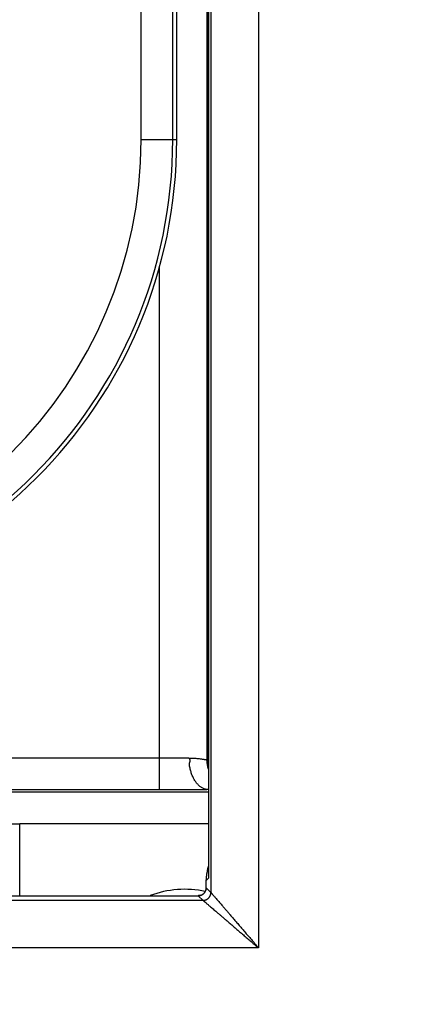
# Model space of a CAD drawing. Header units: inches. Extents: x 0 to 22, y 0 to 17.
# Tile 32 of 53: x 9.545 to 9.802, y 8.21 to 8.833. Entities that reach past the tile are written whole.
import ezdxf

# ---------------------------------------------------------------- set-up
doc = ezdxf.new("R2010")
doc.units = ezdxf.units.IN
doc.header["$LTSCALE"] = 1.21
doc.header["$MEASUREMENT"] = 0
doc.layers.get('0').update_dxf_attribs({"linetype": 'CONTINUOUS'})
doc.layers.add('DIMENSIONS', color=7, linetype='CONTINUOUS')
doc.styles.get("Standard").update_dxf_attribs({"font": 'txt', "width": 0.8})
doc.dimstyles.new('DIMSTYLE_1', dxfattribs={"dimtxt": 0.125, "dimasz": 0.18, "dimexe": 0.18, "dimexo": 0.0625, "dimgap": 0.09, "dimtad": 0, "dimtih": 1, "dimtoh": 1, "dimdec": 3, "dimzin": 4, "dimdsep": 46, "dimtxsty": 'STANDARD', "dimblk": '_FILLED', "dimblk1": '_FILLED', "dimblk2": '_FILLED', "dimcen": 0.09, "dimadec": 0, "dimazin": 0, "dimtp": 0.01, "dimtm": 0.01, "dimtfac": 1, "dimtdec": 3, "dimtofl": 0, "dimtmove": 0, "dimatfit": 3, "dimldrblk": '_FILLED', "dimfxl": 1, "dimtolj": 1, "dimtzin": 4, "dimarcsym": 0})

# ---------------------------------------------------------------- blocks, each defined once
blk = doc.blocks.new('_FILLED')
at = {"color": 0, "linetype": 'BYBLOCK'}
blk.add_solid([(0, 0), (-1, 0.1736), (-1, -0.1736)], dxfattribs=at)
blk = doc.blocks.new('*D2')
at = {"layer": 'DIMENSIONS', "color": 2, "linetype": 'CONTINUOUS'}
for p, q in [((8.34611, 10.23769), (8.34611, 6.52419)), ((9.44245, 8.21339), (9.44245, 6.52419)), ((8.34611, 6.64919), (7.92466, 6.64919)), ((9.44245, 6.64919), (9.80245, 6.64919))]:
    blk.add_line(p, q, dxfattribs=at)
at = {"layer": 'DIMENSIONS', "color": 2, "linetype": 'CONTINUOUS', "xscale": 0.18, "yscale": 0.18, "zscale": 0.18}
blk.add_blockref('_FILLED', (8.34611, 6.64919), dxfattribs=at)
at = {"layer": 'DIMENSIONS', "color": 2, "linetype": 'CONTINUOUS', "xscale": 0.18, "yscale": 0.18, "zscale": 0.18, "rotation": 180}
blk.add_blockref('_FILLED', (9.44245, 6.64919), dxfattribs=at)
at = {"layer": 'DIMENSIONS', "color": 2, "linetype": 'CONTINUOUS', "width": 0.8}
for s, p in [('[', (7.16216, 6.58669)), (']', (7.76216, 6.58669)), ('1.096', (6.53716, 6.58669)), ('27.85', (7.26216, 6.58669))]:
    blk.add_text(s, height=0.125, dxfattribs=at).set_placement(p)

msp = doc.modelspace()

# ---------------------------------------------------------------- linework, layer by layer
at = {"color": 7, "linetype": 'CONTINUOUS'}
for p, q in [((9.69628, 12.35467), (9.69628, 8.24571)), ((9.66471, 12.31067), (9.66471, 8.28971)), ((9.66383, 8.36466), (9.66383, 12.23573)), ((9.66445, 8.36488), (9.66445, 12.23551)), ((9.62214, 8.75719), (9.62214, 11.84319)), ((9.64214, 8.75719), (9.64214, 11.84319)), ((9.64467, 8.75719), (9.64467, 8.93449)), ((9.62214, 8.75719), (9.64467, 8.75719)), ((9.63383, 8.34567), (9.63383, 8.67689)), ((9.63383, 8.36567), (9.45786, 8.36567)), ((9.6647, 8.36488), (9.66445, 8.36488)), ((9.63383, 8.34567), (9.45813, 8.34567)), ((9.6647, 8.34414), (9.50607, 8.34414)), ((9.6647, 8.32414), (9.54537, 8.32414)), ((9.54537, 8.27868), (9.54537, 8.32414)), ((9.66471, 8.28971), (9.66331, 8.28831)), ((9.66331, 8.28874), (9.66331, 8.28831)), ((9.66331, 8.28367), (9.66331, 8.28874)), ((9.6647, 8.29028), (9.66471, 8.28971)), ((9.66331, 8.28368), (9.66331, 8.28367)), ((9.66331, 8.28367), (9.66628, 8.28071)), ((9.53353, 8.27867), (9.65831, 8.27867)), ((9.65831, 8.27868), (9.65831, 8.27867)), ((9.65831, 8.27867), (9.66128, 8.27571)), ((9.69628, 8.24571), (9.47253, 8.24571))]:
    msp.add_line(p, q, dxfattribs=at)
for points in [[(9.6647, 8.29761), (9.66423, 8.29599), (9.6638, 8.29406), (9.6635, 8.29209), (9.66334, 8.29008), (9.66331, 8.28874)], [(9.66331, 8.28367), (9.6633, 8.28345), (9.66326, 8.28299), (9.66318, 8.28253), (9.66305, 8.28209), (9.66288, 8.28165), (9.66267, 8.28124), (9.66243, 8.28084), (9.66215, 8.28047), (9.66184, 8.28013), (9.66149, 8.27982), (9.66112, 8.27954), (9.66073, 8.2793), (9.66031, 8.27909), (9.65988, 8.27893), (9.65943, 8.2788), (9.65897, 8.27872), (9.65851, 8.27868), (9.65831, 8.27867)]]:
    msp.add_lwpolyline(points, dxfattribs=at)
for centre, radius, start, end in [((9.34179, 8.75719), 0.30034, 270, 360), ((9.34179, 8.75719), 0.30287, 270, 360), ((9.34179, 8.75719), 0.28035, 270, 360), ((9.64979, 8.22019), 0.0625, 78.06215, 110.62658)]:
    msp.add_arc(centre, radius, start, end, dxfattribs=at)
for points, knots in [([(9.66628, 12.31968), (9.66628, 11.8709), (9.66628, 10.97335), (9.66628, 9.62703), (9.66628, 8.72948), (9.66628, 8.28071)], [0, 0, 0, 0, 0.333333, 0.666666, 1, 1, 1, 1]), ([(9.65241, 8.36577), (9.65192, 8.36576), (9.65092, 8.36575), (9.64939, 8.36574), (9.64781, 8.36572), (9.64618, 8.36571), (9.6445, 8.3657), (9.64278, 8.36569), (9.64103, 8.36569), (9.63925, 8.36568), (9.63746, 8.36568), (9.63565, 8.36567), (9.63443, 8.36567), (9.63383, 8.36567)], [0, 0, 0, 0, 0.078952, 0.161244, 0.246575, 0.334637, 0.425109, 0.517661, 0.61196, 0.707674, 0.804467, 0.901999, 1, 1, 1, 1]), ([(9.65241, 8.36577), (9.65285, 8.36577), (9.65371, 8.36577), (9.65497, 8.36573), (9.65617, 8.36567), (9.65731, 8.36558), (9.65837, 8.36547), (9.65936, 8.36535), (9.66025, 8.36523), (9.66105, 8.3651), (9.66175, 8.36499), (9.66235, 8.36488), (9.66284, 8.36479), (9.66323, 8.36473), (9.66353, 8.36467), (9.6637, 8.36467), (9.6638, 8.36464), (9.66383, 8.36466)], [0, 0, 0, 0, 0.114215, 0.224337, 0.329587, 0.429207, 0.52247, 0.608707, 0.687324, 0.757798, 0.819705, 0.872711, 0.916592, 0.951247, 0.976657, 0.99286, 1, 1, 1, 1]), ([(9.6647, 8.34577), (9.66445, 8.34577), (9.66393, 8.34581), (9.66315, 8.34594), (9.66235, 8.34616), (9.66156, 8.34647), (9.66079, 8.34685), (9.66003, 8.34732), (9.65929, 8.34786), (9.65858, 8.34849), (9.6579, 8.34918), (9.65724, 8.34995), (9.65662, 8.35078), (9.65603, 8.35167), (9.65547, 8.35263), (9.65496, 8.35364), (9.65449, 8.3547), (9.65406, 8.35581), (9.65368, 8.35696), (9.65335, 8.35815), (9.65304, 8.35937), (9.65286, 8.36061), (9.65246, 8.36192), (9.6531, 8.36313), (9.65324, 8.36455), (9.65273, 8.36539), (9.65241, 8.36577)], [0, 0, 0, 0, 0.029049, 0.060447, 0.092302, 0.1248, 0.158106, 0.192359, 0.227671, 0.264126, 0.301784, 0.34068, 0.380827, 0.422217, 0.464822, 0.508596, 0.553477, 0.599392, 0.646254, 0.693963, 0.742413, 0.791489, 0.841072, 0.89289, 0.942969, 1, 1, 1, 1]), ([(9.66383, 8.36466), (9.66389, 8.36468), (9.66403, 8.36473), (9.66424, 8.3648), (9.66438, 8.36485), (9.66445, 8.36488)], [0, 0, 0, 0, 0.33348, 0.666822, 1, 1, 1, 1]), ([(9.66469, 8.35883), (9.66464, 8.35899), (9.66447, 8.35959), (9.66422, 8.36063), (9.66399, 8.36196), (9.66386, 8.3633), (9.66383, 8.36421), (9.66383, 8.36466)], [0, 0, 0, 0, 0.08632, 0.314754, 0.543179, 0.771595, 1, 1, 1, 1]), ([(9.66469, 8.36177), (9.66467, 8.36191), (9.66459, 8.36249), (9.66448, 8.36353), (9.66445, 8.36443), (9.66445, 8.36488)], [0, 0, 0, 0, 0.135698, 0.567837, 1, 1, 1, 1]), ([(9.6647, 8.34577), (9.66405, 8.34576), (9.6627, 8.34575), (9.66061, 8.34574), (9.65841, 8.34573), (9.65614, 8.34572), (9.65381, 8.34571), (9.65142, 8.3457), (9.64899, 8.34569), (9.64653, 8.34569), (9.64404, 8.34568), (9.64151, 8.34568), (9.63897, 8.34568), (9.6364, 8.34567), (9.63469, 8.34567), (9.63383, 8.34567)], [0, 0, 0, 0, 0.063112, 0.131753, 0.203033, 0.276675, 0.352379, 0.429782, 0.508481, 0.588262, 0.669097, 0.750891, 0.833446, 0.916552, 1, 1, 1, 1]), ([(9.52538, 8.3238), (9.52539, 8.32382), (9.52548, 8.32383), (9.52563, 8.32385), (9.52589, 8.32386), (9.52622, 8.32388), (9.52665, 8.32389), (9.52716, 8.32391), (9.52776, 8.32392), (9.52843, 8.32393), (9.52918, 8.32394), (9.53001, 8.32396), (9.5309, 8.32397), (9.53187, 8.32398), (9.53289, 8.32399), (9.53397, 8.324), (9.5351, 8.32401), (9.53628, 8.32403), (9.5375, 8.32404), (9.53876, 8.32405), (9.54004, 8.32407), (9.54136, 8.32409), (9.54268, 8.3241), (9.54403, 8.32412), (9.54492, 8.32414), (9.54537, 8.32414)], [0, 0, 0, 0, 0.003621, 0.011675, 0.024207, 0.041177, 0.062514, 0.088121, 0.117883, 0.151666, 0.189315, 0.230661, 0.275514, 0.323671, 0.374911, 0.429, 0.485692, 0.544728, 0.605841, 0.668751, 0.733171, 0.798806, 0.865354, 0.932509, 1, 1, 1, 1]), ([(9.66469, 8.2976), (9.66455, 8.29714), (9.66422, 8.29604), (9.66382, 8.29428), (9.66351, 8.29232), (9.66339, 8.29096), (9.66335, 8.29025), (9.66335, 8.29022)], [0, 0, 0, 0, 0.192182, 0.455199, 0.720055, 0.986237, 1, 1, 1, 1]), ([(9.65831, 8.27867), (9.65847, 8.27867), (9.65877, 8.27869), (9.65923, 8.27875), (9.65968, 8.27886), (9.66012, 8.279), (9.66054, 8.27919), (9.66095, 8.27942), (9.66133, 8.27968), (9.66168, 8.27997), (9.66201, 8.2803), (9.66231, 8.28065), (9.66257, 8.28104), (9.66279, 8.28144), (9.66298, 8.28186), (9.66313, 8.2823), (9.66323, 8.28275), (9.6633, 8.28321), (9.66331, 8.28352), (9.66331, 8.28367)], [0, 0, 0, 0, 0.058768, 0.117538, 0.17631, 0.235088, 0.293872, 0.352665, 0.411468, 0.470282, 0.529109, 0.587947, 0.646796, 0.705654, 0.764519, 0.823389, 0.882261, 0.941132, 1, 1, 1, 1]), ([(9.66128, 8.27571), (9.63698, 8.27571), (9.58837, 8.27571), (9.51545, 8.27571), (9.46684, 8.27571), (9.44254, 8.27571)], [0, 0, 0, 0, 0.333333, 0.666663, 1, 1, 1, 1]), ([(9.66128, 8.27571), (9.66143, 8.27571), (9.66174, 8.27572), (9.6622, 8.27578), (9.66265, 8.27589), (9.66309, 8.27604), (9.66351, 8.27622), (9.66391, 8.27645), (9.6643, 8.27671), (9.66465, 8.277), (9.66498, 8.27733), (9.66527, 8.27769), (9.66554, 8.27807), (9.66576, 8.27847), (9.66595, 8.2789), (9.6661, 8.27933), (9.6662, 8.27979), (9.66627, 8.28024), (9.66628, 8.28055), (9.66628, 8.28071)], [0, 0, 0, 0, 0.058773, 0.117548, 0.176325, 0.235106, 0.293894, 0.35269, 0.411494, 0.470309, 0.529134, 0.58797, 0.646816, 0.705671, 0.764533, 0.823399, 0.882267, 0.941135, 1, 1, 1, 1]), ([(9.66128, 8.27571), (9.6613, 8.27569), (9.66137, 8.27564), (9.6615, 8.27552), (9.6617, 8.27536), (9.66196, 8.27512), (9.6623, 8.27483), (9.66272, 8.27447), (9.66322, 8.27404), (9.6638, 8.27355), (9.66447, 8.27297), (9.66524, 8.27231), (9.66612, 8.27156), (9.6671, 8.27072), (9.6682, 8.26977), (9.66941, 8.26873), (9.67075, 8.26758), (9.67222, 8.26633), (9.67383, 8.26495), (9.67557, 8.26346), (9.67745, 8.26185), (9.67946, 8.26012), (9.68159, 8.25829), (9.68384, 8.25637), (9.6862, 8.25435), (9.68863, 8.25226), (9.69114, 8.25011), (9.6937, 8.24792), (9.69541, 8.24645), (9.69628, 8.24571)], [0, 0, 0, 0, 0.001904, 0.005589, 0.011231, 0.018881, 0.02861, 0.040508, 0.054665, 0.071205, 0.090334, 0.112288, 0.137279, 0.165406, 0.196724, 0.231365, 0.269552, 0.311493, 0.357323, 0.407101, 0.460827, 0.518342, 0.579411, 0.643771, 0.711127, 0.781038, 0.852911, 0.926116, 1, 1, 1, 1]), ([(9.66628, 8.28071), (9.6663, 8.28068), (9.66635, 8.28062), (9.66646, 8.28049), (9.66663, 8.28029), (9.66686, 8.28002), (9.66716, 8.27968), (9.66751, 8.27927), (9.66794, 8.27877), (9.66844, 8.27819), (9.66901, 8.27752), (9.66967, 8.27675), (9.67042, 8.27587), (9.67127, 8.27489), (9.67221, 8.27379), (9.67325, 8.27258), (9.6744, 8.27124), (9.67566, 8.26977), (9.67704, 8.26816), (9.67853, 8.26641), (9.68014, 8.26453), (9.68187, 8.26252), (9.6837, 8.26039), (9.68562, 8.25814), (9.68764, 8.25579), (9.68973, 8.25335), (9.69188, 8.25084), (9.69407, 8.24829), (9.69554, 8.24657), (9.69628, 8.24571)], [0, 0, 0, 0, 0.001828, 0.005518, 0.011153, 0.018784, 0.028486, 0.040357, 0.054495, 0.071024, 0.090149, 0.112104, 0.137104, 0.165237, 0.19655, 0.231174, 0.269354, 0.311327, 0.357227, 0.407088, 0.460886, 0.518451, 0.579535, 0.643882, 0.71122, 0.781121, 0.85298, 0.92616, 1, 1, 1, 1])]:
    msp.add_open_spline(points, degree=3, knots=knots, dxfattribs=at)
for points in [[(9.66335, 8.29022), (9.66332, 8.28973), (9.66331, 8.28923), (9.66331, 8.28874)], [(9.66331, 8.28874), (9.66331, 8.2886), (9.66331, 8.28845), (9.66331, 8.28831)], [(9.6647, 8.29028), (9.6647, 8.29009), (9.66471, 8.2899), (9.66471, 8.28971)]]:
    msp.add_open_spline(points, degree=3, dxfattribs=at)

# ---------------------------------------------------------------- dimensions: what is measured, and where the dimension line sits
at = {"layer": 'DIMENSIONS', "color": 2, "linetype": 'CONTINUOUS'}
dim = msp.add_linear_dim(base=(9.44245, 6.64919), p1=(8.34611, 10.23769), p2=(9.44245, 8.21339), dimstyle='DIMSTYLE_1', dxfattribs=at)
dim.commit()
dim.dimension.update_dxf_attribs({"geometry": '*D2', "text_midpoint": (7.19966, 6.64919), "dimtype": 160})

doc.saveas('drawing.dxf')
